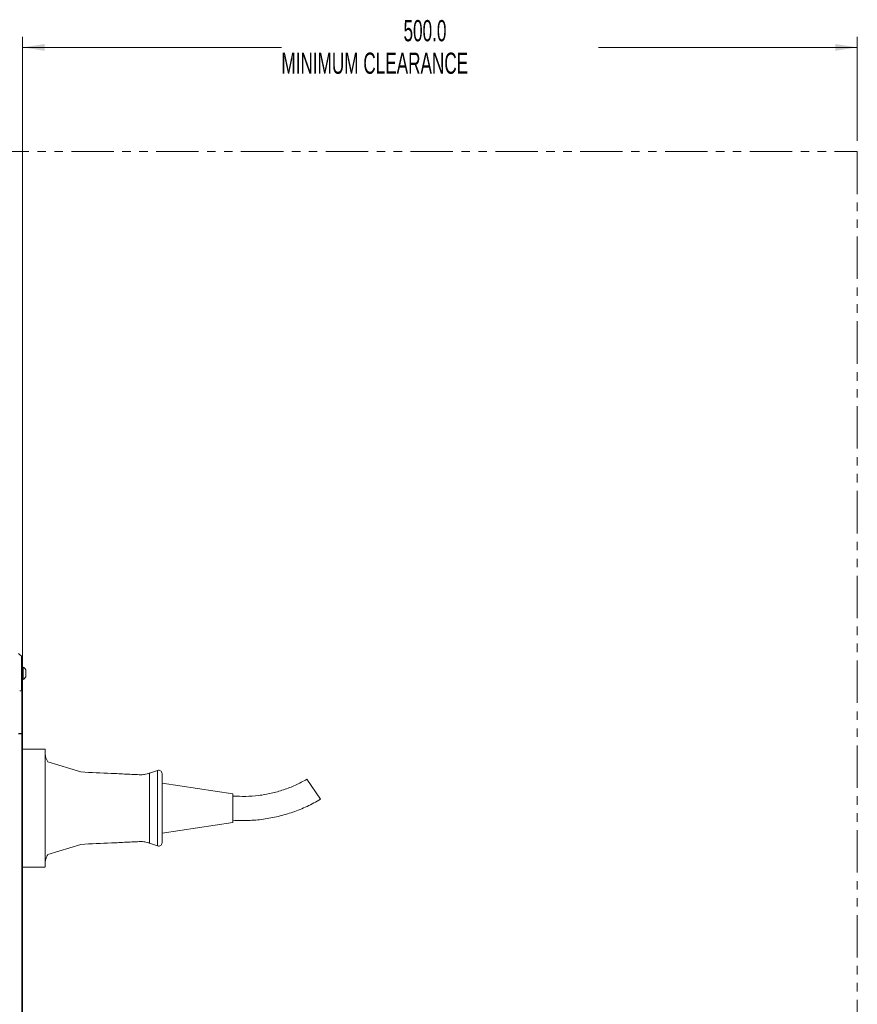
# Model space of a CAD drawing. Header units: millimetres. Extents: x 0 to 1118, y 0 to 864.
# Tile 104 of 256: x 449 to 574, y 361 to 509. Entities that reach past the tile are written whole.
import ezdxf

# ---------------------------------------------------------------- set-up
doc = ezdxf.new("R2010")
doc.units = ezdxf.units.MM
doc.linetypes.add('PHANTOM', pattern=[12.7, 6.35, -1.27, 1.27, -1.27, 1.27, -1.27])
doc.styles.add('SLDTEXTSTYLE3', font='TXT', dxfattribs={"width": 0.605})
doc.dimstyles.new('SLDDIMSTYLE1', dxfattribs={"dimtxt": 3.175, "dimasz": 3.302, "dimexe": 0, "dimexo": 0.0625, "dimgap": 0.79375, "dimtad": 0, "dimtih": 1, "dimtoh": 1, "dimdec": 1, "dimlfac": 4, "dimrnd": 1e-09, "dimzin": 4, "dimdsep": 46, "dimtxsty": 'SLDTEXTSTYLE3', "dimsah": 1, "dimcen": 0.09, "dimadec": 0, "dimazin": 1, "dimtfac": 1, "dimtofl": 0, "dimtmove": 0, "dimatfit": 3, "dimfxl": 1, "dimfrac": 2, "dimtolj": 1, "dimtzin": 12, "dimarcsym": 0})

# ---------------------------------------------------------------- blocks, each defined once
blk = doc.blocks.new('_D_4')
at = {"color": 7, "linetype": 'Continuous', "lineweight": 0}
for p, q in [((448.95, 403.27), (448.95, 506.05)), ((573.95, 490.44), (573.95, 506.05)), ((448.95, 504.45), (487.7, 504.45)), ((573.95, 504.45), (535.2, 504.45))]:
    blk.add_line(p, q, dxfattribs=at)
for points in [[(448.95, 504.45), (452.25, 503.94), (452.25, 504.95)], [(573.95, 504.45), (570.65, 504.95), (570.65, 503.94)]]:
    blk.add_solid(points, dxfattribs=at)
at = {"color": 7, "linetype": 'Continuous', "lineweight": 0, "char_height": 3.175, "attachment_point": 1, "style": 'SLDTEXTSTYLE3'}
for s, insert in [('500.0', (505.99, 508.54)), ('MINIMUM CLEARANCE', (487.7, 503.67))]:
    blk.add_mtext(s, dxfattribs=dict(at, insert=insert))

msp = doc.modelspace()

# ---------------------------------------------------------------- linework, layer by layer
at = {"color": 7, "linetype": 'PHANTOM', "lineweight": 0}
for p, q in [((87.951, 488.837), (573.951, 488.837)), ((573.951, 488.837), (573.951, 191.337))]:
    msp.add_line(p, q, dxfattribs=at)
at = {"color": 7, "linetype": 'Continuous', "lineweight": 15}
for p, q in [((448.348, 413.691), (448.805, 413.234)), ((449.016, 411.671), (448.951, 411.671)), ((449.016, 409.796), (449.016, 411.671)), ((449.421, 410.206), (449.421, 411.262)), ((448.951, 409.796), (449.016, 409.796)), ((448.951, 408.237), (448.951, 408.087)), ((448.951, 408.087), (448.951, 401.724)), ((448.348, 401.71), (448.805, 401.718)), ((448.805, 401.675), (448.348, 401.675)), ((448.951, 401.675), (448.805, 401.675)), ((448.826, 401.718), (448.826, 401.675)), ((448.951, 401.675), (448.951, 278.5)), ((452.324, 399.364), (448.951, 399.364)), ((452.327, 382.476), (452.327, 398.602)), ((452.727, 397.47), (457.69, 395.955)), ((469.156, 396.197), (467.948, 395.758)), ((467.948, 385.32), (467.948, 395.758)), ((469.827, 395.728), (469.827, 390.539)), ((480.452, 392.701), (469.827, 394.289)), ((491.512, 394.858), (493.554, 391.863)), ((480.452, 392.701), (480.452, 388.377)), ((469.827, 390.539), (469.827, 385.35)), ((469.827, 386.789), (480.452, 388.377)), ((452.727, 383.608), (457.69, 385.123)), ((467.948, 385.32), (469.156, 384.88)), ((448.951, 381.714), (452.325, 381.714))]:
    msp.add_line(p, q, dxfattribs=at)
at = {"color": 9, "linetype": 'Continuous', "lineweight": 0}
for p, q in [((448.509, 408.087), (448.805, 408.087)), ((448.805, 401.718), (448.805, 408.087)), ((448.708, 401.675), (448.708, 401.716)), ((448.805, 278.5), (448.805, 401.675)), ((469.156, 384.88), (469.156, 396.197))]:
    msp.add_line(p, q, dxfattribs=at)
at = {"color": 7, "linetype": 'Continuous', "lineweight": 15}
for centre, radius, start, end in [((448.477, 410.734), 1.081, 29.2162, 60.11785), ((448.477, 410.734), 1.081, 299.88215, 330.7838), ((469.327, 395.728), 0.5, 0, 110), ((469.327, 385.35), 0.5, 250, 0)]:
    msp.add_arc(centre, radius, start, end, dxfattribs=at)
msp.add_ellipse((448.451, 401.724), major_axis=(0.5, 0), ratio=0.0174551, start_param=5.4977871, end_param=6.2831853, dxfattribs=at)
at = {"color": 9, "linetype": 'Continuous', "lineweight": 0}
msp.add_open_spline([(448.805, 408.087), (448.805, 408.265), (448.804, 408.73), (448.801, 409.482), (448.795, 410.304), (448.789, 411.069), (448.786, 411.72), (448.787, 412.273), (448.792, 412.716), (448.799, 413.023), (448.804, 413.202), (448.805, 413.223), (448.805, 413.234)], degree=3, knots=[0, 0, 0, 0, 0.0657965, 0.1727607, 0.2828934, 0.389757, 0.4997969, 0.5968708, 0.7039461, 0.8142113, 0.9061257, 1, 1, 1, 1], dxfattribs=at)
at = {"color": 7, "linetype": 'Continuous', "lineweight": 15}
for points in [[(448.805, 413.234), (448.827, 413.209), (448.87, 413.161), (448.916, 413.073), (448.946, 412.979), (448.949, 412.913), (448.951, 412.88)], [(491.512, 394.858), (490.948, 394.555), (489.821, 393.949), (488.027, 393.26), (486.178, 392.739), (484.286, 392.412), (482.37, 392.26), (481.091, 392.321), (480.452, 392.351)], [(480.452, 388.726), (481.212, 388.7), (482.731, 388.646), (485.005, 388.853), (487.248, 389.269), (489.437, 389.914), (491.559, 390.759), (492.889, 391.495), (493.554, 391.863)]]:
    msp.add_open_spline(points, degree=3, dxfattribs=at)
for points, knots in [([(448.951, 412.88), (448.951, 412.87), (448.951, 412.85), (448.951, 412.681), (448.951, 412.39), (448.951, 411.975), (448.951, 411.461), (448.951, 410.857), (448.951, 410.153), (448.951, 409.388), (448.951, 408.689), (448.951, 408.252), (448.951, 408.087)], [0, 0, 0, 0, 0.09291466, 0.18581515, 0.29447761, 0.40316207, 0.50020129, 0.60862537, 0.71704406, 0.82556878, 0.93408084, 1, 1, 1, 1]), ([(452.324, 399.337), (452.325, 399.345), (452.328, 399.372), (452.308, 399.205), (452.297, 398.93), (452.317, 398.712), (452.327, 398.602)], [0, 0, 0, 0, 0.1379478, 0.5346062, 0.7661069, 1, 1, 1, 1]), ([(452.327, 398.602), (452.345, 398.494), (452.381, 398.277), (452.499, 397.891), (452.654, 397.604), (452.727, 397.47)], [0, 0, 0, 0, 0.3439121, 0.6940706, 1, 1, 1, 1]), ([(457.69, 395.955), (459.205, 395.885), (461.479, 395.78), (464.481, 395.641), (465.945, 395.573), (466.678, 395.539)], [0, 0, 0, 0, 0.4991985, 0.7493232, 1, 1, 1, 1]), ([(466.678, 395.539), (466.919, 395.559), (467.402, 395.599), (467.833, 395.721), (467.946, 395.757), (467.948, 395.758), (467.948, 395.758)], [0, 0, 0, 0, 0.3270554, 0.6535966, 0.9807405, 1, 1, 1, 1]), ([(466.678, 385.539), (465.951, 385.505), (464.494, 385.438), (461.492, 385.299), (459.212, 385.193), (457.69, 385.123)], [0, 0, 0, 0, 0.2488118, 0.4985198, 1, 1, 1, 1]), ([(467.948, 385.32), (467.923, 385.329), (467.871, 385.347), (467.506, 385.445), (467.084, 385.515), (466.815, 385.531), (466.678, 385.539)], [0, 0, 0, 0, 0.3129887, 0.645302, 0.8194653, 1, 1, 1, 1]), ([(452.727, 383.608), (452.693, 383.549), (452.573, 383.343), (452.44, 383.008), (452.36, 382.695), (452.336, 382.533), (452.327, 382.476)], [0, 0, 0, 0, 0.1321964, 0.4677912, 0.8125254, 1, 1, 1, 1]), ([(452.327, 382.476), (452.315, 382.321), (452.291, 382.006), (452.323, 381.753), (452.324, 381.739), (452.325, 381.733)], [0, 0, 0, 0, 0.3455521, 0.6991798, 1, 1, 1, 1])]:
    msp.add_open_spline(points, degree=3, knots=knots, dxfattribs=at)
at = {"color": 9, "linetype": 'Continuous', "lineweight": 0}
msp.add_open_spline([(448.805, 408.087), (448.827, 408.087), (448.87, 408.087), (448.916, 408.087), (448.946, 408.087), (448.949, 408.087), (448.951, 408.087)], degree=3, dxfattribs=at)

# ---------------------------------------------------------------- dimensions: what is measured, and where the dimension line sits
at = {"color": 7, "linetype": 'Continuous', "lineweight": 0}
dim = msp.add_linear_dim(base=(573.951, 504.446), p1=(448.951, 401.675), p2=(573.951, 488.837), text='<>\\PMINIMUM CLEARANCE', dimstyle='SLDDIMSTYLE1', dxfattribs=at)
dim.commit()
dim.dimension.update_dxf_attribs({"geometry": '_D_4', "text_midpoint": (511.451, 504.446), "dimtype": 160})

doc.saveas('drawing.dxf')
